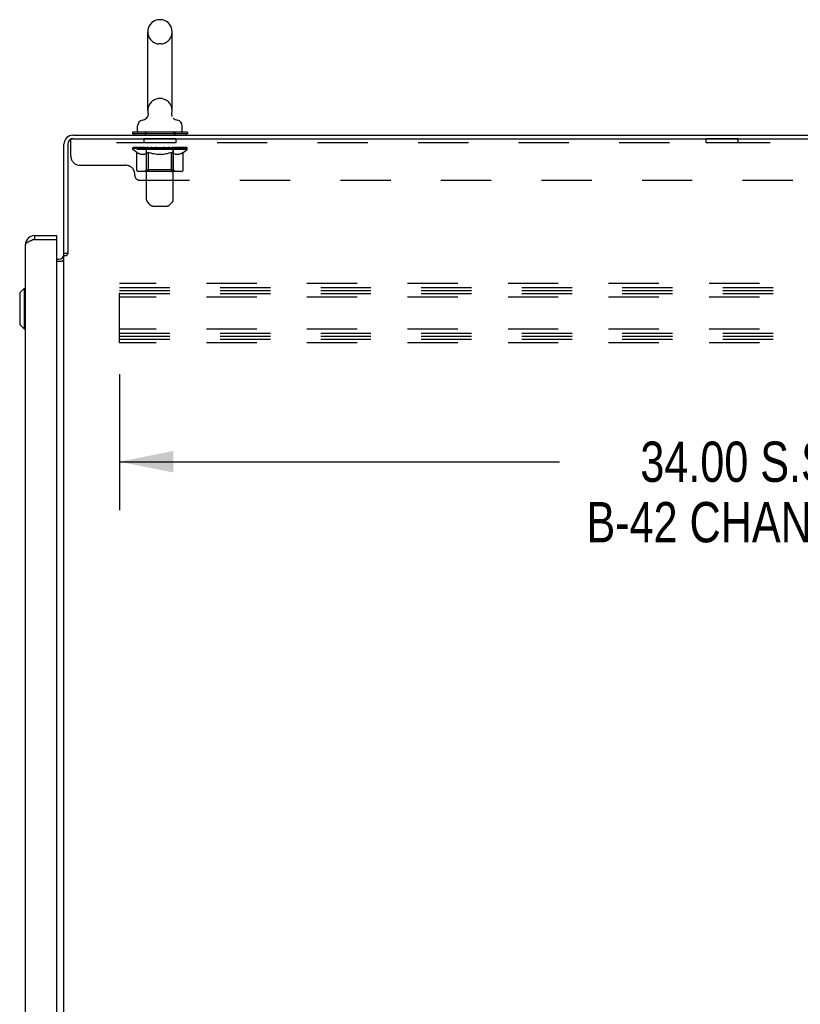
# Model space of a CAD drawing. Header units: inches. Extents: x 0 to 250, y 0 to 162.
# Tile 40 of 44: x 138 to 159, y 77 to 104. Entities that reach past the tile are written whole.
import ezdxf

# ---------------------------------------------------------------- set-up
doc = ezdxf.new("R2010")
doc.units = ezdxf.units.IN
doc.header["$LTSCALE"] = 13.75
doc.header["$MEASUREMENT"] = 0
doc.linetypes.add('HIDDEN', pattern=[0.2, 0.1, -0.1])
doc.layers.get('0').update_dxf_attribs({"linetype": 'CONTINUOUS'})
for name, color, linetype in [('02___PRT_ALL_AXES', 7, 'CONTINUOUS'), ('DEFAULT_2', 8, 'HIDDEN'), ('DIMENSIONS', 7, 'CONTINUOUS')]:
    doc.layers.add(name, color=color, linetype=linetype)
doc.styles.get("Standard").update_dxf_attribs({"font": 'txt', "width": 0.8})
doc.dimstyles.new('DIMSTYLE_1', dxfattribs={"dimtxt": 1.102941, "dimasz": 1.470588, "dimexe": 0.09, "dimexo": 0.07, "dimgap": 0.0375, "dimtad": 0, "dimtih": 1, "dimtoh": 1, "dimzin": 4, "dimdsep": 46, "dimtxsty": 'Standard', "dimblk": '_FILLED', "dimblk1": '_FILLED', "dimblk2": '_FILLED', "dimcen": 0.09, "dimadec": 0, "dimazin": 0, "dimtfac": 1, "dimtofl": 0, "dimtmove": 0, "dimatfit": 3, "dimldrblk": '_FILLED', "dimfxl": 0, "dimtolj": 1, "dimtzin": 4, "dimarcsym": 0})

# ---------------------------------------------------------------- blocks, each defined once
blk = doc.blocks.new('_FILLED')
at = {"color": 0, "linetype": 'ByBlock'}
blk.add_solid([(0, 0), (-1, 0.2), (-1, -0.2)], dxfattribs=at)
blk = doc.blocks.new('*D4')
at = {"layer": 'DIMENSIONS', "color": 2, "linetype": 'Continuous'}
for p, q in [((140.313, 94.549), (140.313, 90.825)), ((174.313, 94.549), (174.313, 90.825)), ((140.313, 92.148), (152.35, 92.148)), ((174.313, 92.148), (162.276, 92.148))]:
    blk.add_line(p, q, dxfattribs=at)
at = {"layer": 'DIMENSIONS', "color": 2, "linetype": 'Continuous', "xscale": 1.4705882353, "yscale": 1.4705882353, "zscale": 1.4705882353, "rotation": 180}
blk.add_blockref('_FILLED', (140.313, 92.148), dxfattribs=at)
at = {"layer": 'DIMENSIONS', "color": 2, "linetype": 'Continuous', "xscale": 1.4705882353, "yscale": 1.4705882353, "zscale": 1.4705882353}
blk.add_blockref('_FILLED', (174.313, 92.148), dxfattribs=at)
at = {"layer": 'DIMENSIONS', "color": 2, "linetype": 'Continuous', "insert": (157.313, 92.7), "char_height": 1.10294, "width": 10.58824, "attachment_point": 2, "line_spacing_factor": 0.9}
blk.add_mtext('34.00 S.S.\\PB-42 CHANNEL', dxfattribs=at)

msp = doc.modelspace()

# ---------------------------------------------------------------- linework, layer by layer
at = {"color": 7, "linetype": 'Continuous'}
for p, q in [((141.455, 104.246), (141.379, 104.246)), ((141.083, 101.756), (141.083, 103.916)), ((141.751, 101.756), (141.751, 103.916)), ((141.742, 101.664), (141.742, 101.67)), ((141.742, 101.652), (141.742, 101.658)), ((141.743, 101.64), (141.743, 101.646)), ((141.744, 101.687), (141.745, 101.692)), ((141.748, 101.617), (141.747, 101.623)), ((141.75, 101.612), (141.748, 101.618)), ((141.752, 101.606), (141.75, 101.612)), ((141.754, 101.601), (141.752, 101.606)), ((140.807, 101.184), (140.807, 101.34)), ((141.026, 101.534), (141.021, 101.531)), ((142.027, 101.184), (142.027, 101.34)), ((140.667, 101.164), (140.667, 101.122)), ((142.167, 101.164), (140.667, 101.164)), ((142.167, 101.122), (140.667, 101.122)), ((140.702, 101.122), (140.702, 101.086)), ((142.132, 101.122), (142.132, 101.086)), ((142.167, 101.164), (142.167, 101.122)), ((137.984, 98.336), (137.984, 98.232)), ((138.592, 98.232), (138.572, 98.232)), ((138.592, 98.232), (138.592, 98.336)), ((138.896, 97.846), (138.792, 97.846)), ((137.58, 96.769), (137.698, 96.887)), ((137.58, 96.769), (137.58, 95.903)), ((137.698, 96.887), (137.698, 95.785)), ((137.698, 96.887), (137.738, 96.887)), ((137.58, 95.903), (137.698, 95.785)), ((137.698, 95.785), (137.738, 95.785))]:
    msp.add_line(p, q, dxfattribs=at)
at = {"color": 3, "linetype": 'Continuous'}
for p, q in [((139.038, 101.086), (174.74, 101.086)), ((138.792, 97.833), (138.792, 100.84)), ((138.896, 100.839), (138.896, 97.835)), ((139.039, 100.982), (174.677, 100.982)), ((137.738, 18.083), (137.738, 98.09)), ((137.984, 98.232), (137.952, 98.221)), ((137.984, 98.336), (138.592, 98.336)), ((137.984, 98.232), (138.572, 98.232)), ((138.592, 17.96), (138.592, 98.212)), ((138.592, 97.69), (138.649, 97.69)), ((138.592, 97.638), (138.751, 97.638)), ((138.792, 18.379), (138.792, 97.794)), ((138.792, 97.794), (138.866, 97.794))]:
    msp.add_line(p, q, dxfattribs=at)
at = {"color": 7, "linetype": 'Continuous'}
for points in [[(141.089, 101.692), (141.09, 101.687), (141.091, 101.681), (141.091, 101.675), (141.092, 101.67), (141.092, 101.664), (141.092, 101.658), (141.091, 101.652), (141.091, 101.646), (141.09, 101.641), (141.089, 101.635), (141.088, 101.629), (141.087, 101.623), (141.085, 101.618), (141.084, 101.612), (141.082, 101.607), (141.08, 101.601), (141.077, 101.596), (141.075, 101.591), (141.072, 101.586), (141.069, 101.58), (141.066, 101.576), (141.063, 101.571), (141.059, 101.566), (141.055, 101.561), (141.052, 101.557), (141.048, 101.553), (141.044, 101.549), (141.039, 101.545), (141.035, 101.541), (141.03, 101.537), (141.026, 101.534)], [(141.742, 101.675), (141.743, 101.681), (141.744, 101.687)], [(141.745, 101.629), (141.744, 101.635), (141.743, 101.64), (141.743, 101.646), (141.742, 101.652), (141.742, 101.658), (141.742, 101.664), (141.742, 101.67), (141.742, 101.675), (141.743, 101.681), (141.744, 101.687)], [(141.747, 101.623), (141.745, 101.629), (141.744, 101.635)]]:
    msp.add_lwpolyline(points, dxfattribs=at)
at = {"color": 3, "linetype": 'Continuous'}
for points in [[(137.905, 98.203), (137.89, 98.197), (137.875, 98.191), (137.861, 98.185), (137.847, 98.179), (137.834, 98.173), (137.822, 98.167), (137.81, 98.161), (137.799, 98.155), (137.789, 98.149), (137.779, 98.143), (137.771, 98.137), (137.763, 98.131), (137.757, 98.126), (137.751, 98.12), (137.746, 98.114), (137.743, 98.108), (137.74, 98.102), (137.738, 98.096), (137.738, 98.09)], [(137.952, 98.221), (137.936, 98.215), (137.92, 98.209), (137.905, 98.203)], [(138.882, 97.813), (138.885, 97.817), (138.885, 97.818), (138.886, 97.82), (138.887, 97.822), (138.888, 97.823), (138.889, 97.825), (138.89, 97.827), (138.892, 97.829), (138.893, 97.831), (138.894, 97.833), (138.896, 97.835)], [(138.751, 97.638), (138.751, 97.641), (138.752, 97.643), (138.752, 97.645), (138.753, 97.647), (138.754, 97.648), (138.755, 97.65), (138.756, 97.652), (138.758, 97.653), (138.76, 97.655), (138.762, 97.656), (138.764, 97.658), (138.767, 97.659), (138.769, 97.66), (138.771, 97.662)], [(138.771, 97.662), (138.777, 97.664), (138.779, 97.665), (138.781, 97.667), (138.784, 97.668), (138.786, 97.67), (138.788, 97.671), (138.789, 97.673), (138.791, 97.674), (138.791, 97.676), (138.792, 97.678), (138.792, 97.679)], [(138.866, 97.794), (138.868, 97.795), (138.87, 97.797), (138.872, 97.799), (138.873, 97.8), (138.875, 97.802), (138.876, 97.803), (138.877, 97.804), (138.878, 97.806), (138.879, 97.807), (138.88, 97.809), (138.881, 97.81), (138.882, 97.811), (138.882, 97.813)]]:
    msp.add_lwpolyline(points, dxfattribs=at)
at = {"color": 7, "linetype": 'Continuous'}
for centre, radius, start, end in [((141.417, 103.916), 0.334, 102.4284, 180), ((141.379, 104.089), 0.157, 90, 102.4284), ((141.455, 104.089), 0.157, 77.5716, 90), ((141.417, 103.916), 0.334, 0, 77.5716), ((141.417, 101.756), 0.334, 180, 191.0697), ((141.417, 101.756), 0.334, 348.9303, 360), ((140.964, 101.34), 0.157, 101.6478, 180), ((140.88, 101.745), 0.257, 281.6478, 311.9717), ((141.953, 101.745), 0.257, 228.0281, 258.3522), ((141.87, 101.34), 0.157, 0, 78.3522), ((140.827, 101.184), 0.02, 180, 270), ((142.007, 101.184), 0.02, 270, 360), ((137.984, 98.09), 0.142, 90, 131.3387), ((137.992, 98.082), 0.15, 97.2796, 128.0702)]:
    msp.add_arc(centre, radius, start, end, dxfattribs=at)
at = {"color": 3, "linetype": 'Continuous'}
for centre, radius, start, end in [((139.038, 100.84), 0.246, 90, 180), ((139.039, 100.839), 0.143, 90, 180), ((137.984, 98.09), 0.246, 90, 180), ((138.572, 98.212), 0.02, 0, 90), ((138.649, 97.833), 0.142, 270, 360)]:
    msp.add_arc(centre, radius, start, end, dxfattribs=at)
at = {"layer": '02___PRT_ALL_AXES', "color": 8, "linetype": 'HIDDEN'}
for p, q in [((140.979, 100.982), (140.979, 100.878)), ((141.854, 100.982), (140.979, 100.982)), ((141.854, 100.878), (140.979, 100.878)), ((141.854, 100.982), (141.854, 100.878)), ((156.354, 100.878), (156.354, 100.982)), ((157.229, 100.982), (156.354, 100.982)), ((157.229, 100.878), (156.354, 100.878)), ((157.229, 100.878), (157.229, 100.982))]:
    msp.add_line(p, q, dxfattribs=at)
at = {"layer": 'DEFAULT_2', "color": 8, "linetype": 'HIDDEN'}
for p, q in [((141.455, 103.586), (141.379, 103.586)), ((141.455, 102.086), (141.379, 102.086)), ((141.012, 101.164), (141.012, 101.086)), ((141.052, 99.319), (141.052, 101.134)), ((141.782, 99.319), (141.782, 101.134)), ((141.822, 101.164), (141.822, 101.086)), ((138.979, 100.512), (138.979, 100.982)), ((139.039, 100.982), (138.979, 100.982)), ((174.604, 100.878), (138.979, 100.878)), ((140.673, 100.69), (140.673, 100.737)), ((140.673, 100.736), (141.03, 100.736)), ((140.781, 100.614), (140.673, 100.69)), ((142.16, 100.69), (140.673, 100.69)), ((140.675, 100.736), (140.675, 100.742)), ((140.815, 100.74), (140.675, 100.742)), ((140.685, 100.737), (140.685, 100.744)), ((140.695, 100.733), (140.695, 100.737)), ((140.695, 100.733), (142.138, 100.733)), ((140.706, 100.733), (140.706, 100.737)), ((140.707, 100.733), (140.707, 100.737)), ((140.718, 100.737), (140.718, 100.744)), ((140.738, 100.733), (140.738, 100.737)), ((140.74, 100.733), (140.74, 100.737)), ((140.773, 100.737), (140.773, 100.744)), ((140.781, 100.135), (140.781, 100.614)), ((140.781, 100.614), (140.801, 100.601)), ((140.79, 100.733), (140.79, 100.737)), ((140.794, 100.733), (140.794, 100.737)), ((140.821, 100.589), (140.801, 100.601)), ((140.815, 100.736), (140.815, 100.74)), ((140.84, 100.579), (140.821, 100.589)), ((140.859, 100.571), (140.84, 100.579)), ((140.847, 100.737), (140.847, 100.744)), ((140.849, 100.733), (140.849, 100.736)), ((140.849, 100.733), (140.849, 100.736)), ((140.852, 100.733), (140.852, 100.736)), ((140.878, 100.564), (140.859, 100.571)), ((140.862, 100.733), (140.862, 100.737)), ((140.862, 100.733), (140.862, 100.736)), ((140.866, 100.733), (140.866, 100.737)), ((140.869, 100.733), (140.869, 100.737)), ((140.873, 100.733), (140.873, 100.736)), ((140.897, 100.559), (140.878, 100.564)), ((140.893, 100.733), (140.893, 100.736)), ((140.983, 100.559), (140.897, 100.559)), ((140.911, 100.733), (140.911, 100.736)), ((140.913, 100.733), (140.913, 100.739)), ((140.939, 100.737), (140.939, 100.744)), ((140.939, 100.733), (140.939, 100.736)), ((140.95, 100.733), (140.95, 100.737)), ((140.955, 100.733), (140.955, 100.737)), ((140.963, 100.733), (140.963, 100.736)), ((140.979, 100.733), (140.979, 100.741)), ((140.983, 100.559), (141.002, 100.564)), ((141, 100.733), (141, 100.736)), ((141.002, 100.733), (141.002, 100.736)), ((141.021, 100.571), (141.002, 100.564)), ((141.04, 100.579), (141.021, 100.571)), ((141.03, 100.733), (141.03, 100.736)), ((141.06, 100.589), (141.04, 100.579)), ((141.108, 100.736), (141.043, 100.736)), ((141.045, 100.737), (141.045, 100.744)), ((141.051, 100.138), (141.051, 100.686)), ((141.053, 100.733), (141.053, 100.737)), ((141.059, 100.733), (141.059, 100.737)), ((141.079, 100.601), (141.059, 100.589)), ((141.066, 100.733), (141.066, 100.743)), ((141.073, 100.733), (141.073, 100.736)), ((141.099, 100.614), (141.079, 100.601)), ((141.084, 100.733), (141.084, 100.736)), ((141.099, 100.135), (141.099, 100.614)), ((141.099, 100.614), (141.139, 100.601)), ((141.108, 100.733), (141.108, 100.736)), ((141.196, 100.736), (141.133, 100.736)), ((141.179, 100.589), (141.139, 100.601)), ((141.157, 100.733), (141.157, 100.736)), ((141.163, 100.737), (141.163, 100.744)), ((141.167, 100.733), (141.167, 100.737)), ((141.17, 100.733), (141.17, 100.744)), ((141.173, 100.733), (141.173, 100.737)), ((141.217, 100.579), (141.178, 100.589)), ((141.182, 100.733), (141.182, 100.737)), ((141.196, 100.733), (141.196, 100.736)), ((141.255, 100.571), (141.216, 100.579)), ((141.29, 100.736), (141.233, 100.736)), ((141.249, 100.733), (141.249, 100.736)), ((141.293, 100.564), (141.255, 100.571)), ((141.282, 100.736), (141.417, 100.744)), ((141.288, 100.737), (141.288, 100.744)), ((141.288, 100.737), (141.288, 100.744)), ((141.288, 100.744), (141.288, 100.744)), ((141.288, 100.733), (141.288, 100.737)), ((141.29, 100.733), (141.29, 100.736)), ((141.293, 100.733), (141.293, 100.737)), ((141.331, 100.559), (141.293, 100.564)), ((141.295, 100.733), (141.295, 100.737)), ((141.502, 100.559), (141.331, 100.559)), ((141.389, 100.736), (141.338, 100.736)), ((141.346, 100.733), (141.346, 100.736)), ((141.389, 100.733), (141.389, 100.736)), ((141.414, 100.737), (141.414, 100.737)), ((141.414, 100.733), (141.414, 100.737)), ((141.414, 100.733), (141.414, 100.737)), ((141.417, 100.737), (141.417, 100.744)), ((141.417, 100.744), (141.552, 100.736)), ((141.42, 100.733), (141.42, 100.737)), ((141.42, 100.733), (141.42, 100.737)), ((141.42, 100.737), (141.42, 100.737)), ((141.445, 100.733), (141.445, 100.736)), ((141.445, 100.736), (141.496, 100.736)), ((141.488, 100.733), (141.488, 100.736)), ((141.502, 100.559), (141.541, 100.564)), ((141.539, 100.733), (141.539, 100.737)), ((141.54, 100.733), (141.54, 100.737)), ((141.579, 100.571), (141.54, 100.564)), ((141.543, 100.733), (141.543, 100.736)), ((141.543, 100.736), (141.601, 100.736)), ((141.545, 100.737), (141.545, 100.744)), ((141.545, 100.744), (141.546, 100.744)), ((141.545, 100.733), (141.545, 100.737)), ((141.546, 100.737), (141.546, 100.744)), ((141.617, 100.579), (141.578, 100.571)), ((141.585, 100.733), (141.585, 100.736)), ((141.656, 100.589), (141.616, 100.579)), ((141.638, 100.733), (141.638, 100.736)), ((141.638, 100.736), (141.7, 100.736)), ((141.651, 100.733), (141.651, 100.737)), ((141.695, 100.601), (141.655, 100.589)), ((141.661, 100.733), (141.661, 100.737)), ((141.664, 100.733), (141.664, 100.744)), ((141.667, 100.733), (141.667, 100.737)), ((141.671, 100.737), (141.671, 100.744)), ((141.676, 100.733), (141.676, 100.736)), ((141.735, 100.614), (141.695, 100.601)), ((141.725, 100.733), (141.725, 100.736)), ((141.725, 100.736), (141.791, 100.736)), ((141.735, 100.135), (141.735, 100.614)), ((141.735, 100.614), (141.755, 100.601)), ((141.749, 100.733), (141.749, 100.736)), ((141.774, 100.589), (141.754, 100.601)), ((141.76, 100.733), (141.76, 100.736)), ((141.768, 100.733), (141.768, 100.743)), ((141.794, 100.579), (141.774, 100.589)), ((141.775, 100.733), (141.775, 100.737)), ((141.78, 100.733), (141.78, 100.737)), ((141.783, 100.138), (141.783, 100.686)), ((141.789, 100.737), (141.789, 100.744)), ((141.813, 100.571), (141.793, 100.579)), ((141.804, 100.733), (141.804, 100.736)), ((141.804, 100.736), (142.033, 100.736)), ((141.832, 100.564), (141.813, 100.571)), ((141.831, 100.733), (141.831, 100.736)), ((141.851, 100.559), (141.832, 100.564)), ((141.834, 100.733), (141.834, 100.736)), ((141.936, 100.559), (141.851, 100.559)), ((141.855, 100.733), (141.855, 100.741)), ((141.87, 100.733), (141.87, 100.736)), ((141.878, 100.733), (141.878, 100.737)), ((141.883, 100.733), (141.883, 100.737)), ((141.895, 100.737), (141.895, 100.744)), ((141.895, 100.733), (141.895, 100.736)), ((141.921, 100.733), (141.921, 100.739)), ((141.923, 100.733), (141.923, 100.736)), ((141.936, 100.559), (141.955, 100.564)), ((141.941, 100.733), (141.941, 100.736)), ((141.975, 100.571), (141.955, 100.564)), ((141.96, 100.733), (141.96, 100.736)), ((141.964, 100.733), (141.964, 100.737)), ((141.967, 100.733), (141.967, 100.737)), ((141.971, 100.733), (141.971, 100.736)), ((141.972, 100.733), (141.972, 100.737)), ((141.994, 100.579), (141.974, 100.571)), ((141.981, 100.733), (141.981, 100.736)), ((141.984, 100.733), (141.984, 100.736)), ((141.985, 100.733), (141.985, 100.736)), ((141.986, 100.737), (141.986, 100.744)), ((142.013, 100.589), (141.993, 100.579)), ((142.033, 100.601), (142.013, 100.589)), ((142.052, 100.614), (142.032, 100.601)), ((142.04, 100.733), (142.04, 100.737)), ((142.043, 100.733), (142.043, 100.737)), ((142.052, 100.614), (142.16, 100.69)), ((142.052, 100.135), (142.052, 100.614)), ((142.061, 100.737), (142.061, 100.744)), ((142.094, 100.733), (142.094, 100.737)), ((142.096, 100.733), (142.096, 100.737)), ((142.115, 100.737), (142.115, 100.744)), ((142.127, 100.733), (142.127, 100.737)), ((142.128, 100.733), (142.128, 100.737)), ((142.138, 100.733), (142.138, 100.737)), ((142.149, 100.737), (142.149, 100.744)), ((142.16, 100.69), (142.16, 100.744)), ((139.229, 100.262), (140.479, 100.262)), ((140.729, 99.982), (140.729, 100.012)), ((142.002, 100.091), (140.831, 100.091)), ((141.051, 100.138), (141.004, 100.091)), ((141.783, 100.138), (141.051, 100.138)), ((141.71, 100.091), (141.713, 100.091)), ((141.719, 100.094), (141.721, 100.096)), ((141.721, 100.096), (141.724, 100.099)), ((141.783, 100.138), (141.829, 100.091)), ((140.854, 99.857), (172.729, 99.857)), ((141.153, 99.177), (141.081, 99.248)), ((141.681, 99.177), (141.753, 99.248)), ((141.223, 99.147), (141.61, 99.147)), ((140.313, 95.399), (140.313, 97.024)), ((174.313, 97.024), (140.313, 97.024)), ((140.313, 96.92), (174.313, 96.92)), ((140.313, 96.836), (174.313, 96.836)), ((140.313, 96.753), (174.313, 96.753)), ((174.313, 96.649), (140.313, 96.649)), ((174.313, 95.774), (140.313, 95.774)), ((140.313, 95.67), (174.313, 95.67)), ((140.313, 95.586), (174.313, 95.586)), ((140.313, 95.503), (174.313, 95.503)), ((174.313, 95.399), (140.313, 95.399))]:
    msp.add_line(p, q, dxfattribs=at)
for points in [[(140.831, 100.091), (140.825, 100.091), (140.819, 100.092), (140.813, 100.094), (140.808, 100.096), (140.802, 100.099), (140.797, 100.103), (140.793, 100.107), (140.789, 100.111), (140.786, 100.117), (140.783, 100.122), (140.782, 100.128), (140.781, 100.135)], [(141.124, 100.091), (141.121, 100.091), (141.118, 100.092), (141.115, 100.094), (141.112, 100.096), (141.11, 100.099), (141.107, 100.103), (141.105, 100.107), (141.103, 100.111), (141.101, 100.117), (141.1, 100.122), (141.099, 100.128), (141.099, 100.135)], [(141.713, 100.091), (141.716, 100.092), (141.719, 100.094)], [(141.724, 100.099), (141.727, 100.103), (141.729, 100.107), (141.731, 100.111), (141.732, 100.117)], [(141.727, 100.103), (141.729, 100.107), (141.731, 100.111)], [(141.732, 100.117), (141.734, 100.122), (141.734, 100.128), (141.735, 100.135)], [(141.734, 100.122), (141.734, 100.128), (141.735, 100.135)], [(142.002, 100.091), (142.008, 100.091), (142.014, 100.092), (142.02, 100.094), (142.026, 100.096), (142.031, 100.099), (142.036, 100.103), (142.041, 100.107), (142.045, 100.111), (142.048, 100.117), (142.05, 100.122), (142.052, 100.128), (142.052, 100.135)]]:
    msp.add_lwpolyline(points, dxfattribs=at)
for centre, radius, start, end in [((141.417, 103.916), 0.334, 180, 257.5716), ((141.417, 103.916), 0.334, 282.4284, 360), ((141.379, 103.743), 0.157, 257.5716, 270), ((141.455, 103.743), 0.157, 270, 282.4284), ((141.417, 101.756), 0.334, 102.4284, 180), ((141.379, 101.929), 0.157, 90, 102.4284), ((141.455, 101.929), 0.157, 77.5716, 90), ((141.417, 101.756), 0.334, 0, 77.5716), ((141.022, 101.134), 0.03, 0, 90), ((141.812, 101.134), 0.03, 90, 180), ((141.004, 100.686), 0.0466, 0, 90), ((141.829, 100.686), 0.0466, 90, 180), ((139.229, 100.512), 0.25, 180, 270), ((140.479, 100.012), 0.25, 0, 90), ((140.854, 99.982), 0.125, 180, 270), ((141.152, 99.319), 0.1, 180, 225), ((141.223, 99.247), 0.1, 225, 270), ((141.61, 99.247), 0.1, 270, 315), ((141.682, 99.319), 0.1, 315, 360)]:
    msp.add_arc(centre, radius, start, end, dxfattribs=at)
for centre, major_axis, ratio, start_param, end_param in [((141.417, 100.744), (0.743, 0.008), 0.059247, 9.249624, 9.431866), ((141.417, 100.744), (0.744, 0), 0.060167, -3.084065, -2.96706), ((141.417, 100.744), (0.743, 0.015), 0.056515, 2.79136, 2.965893), ((140.702, 100.731), (0.232, -0.002), 0.059247, 0.601702, 1.645657), ((140.622, 100.731), (0.232, 0.002), 0.059247, 0.251393, 1.295349), ((141.417, 100.744), (0.743, -0.008), 0.059247, -2.966439, -2.791906), ((140.622, 100.723), (0.232, 0.005), 0.056515, 1.199244, 1.294804), ((140.702, 100.723), (0.232, 0), 0.060167, 1.549477, 1.645036), ((140.65, 100.723), (0.232, 0.002), 0.059247, 1.16236, 1.374323), ((140.706, 100.725), (0.192, 0.002), 0.059247, 1.051627, 1.625044), ((140.683, 100.725), (0.192, 0.004), 0.056515, 0.876548, 1.449966), ((140.75, 100.725), (0.192, 0), 0.060167, 1.226781, 1.800198), ((141.417, 100.744), (0.743, 0.022), 0.052059, 2.616423, 2.790956), ((140.775, 100.731), (0.232, -0.005), 0.056515, 0.77678, 1.820736), ((140.617, 100.731), (0.232, 0.005), 0.056515, 0.076315, 1.120271), ((141.417, 100.744), (0.743, -0.015), 0.056515, -2.79136, -2.616827), ((140.617, 100.723), (0.232, 0.007), 0.052059, 1.024308, 1.119867), ((140.775, 100.723), (0.232, -0.002), 0.059247, 1.724631, 1.82019), ((140.682, 100.725), (0.192, 0.006), 0.052059, 0.701611, 1.275029), ((140.815, 100.725), (0.192, -0.002), 0.059247, 1.401935, 1.975352), ((141.417, 100.744), (0.743, 0.029), 0.046022, 2.441677, 2.61621), ((140.868, 100.731), (0.232, -0.007), 0.052059, 0.951717, 1.995673), ((140.637, 100.731), (0.232, 0.007), 0.052059, -0.098622, 0.945334), ((141.417, 100.744), (0.743, -0.022), 0.052059, -2.616423, -2.441891), ((140.637, 100.723), (0.232, 0.009), 0.046022, 0.849561, 0.945121), ((140.868, 100.723), (0.232, -0.005), 0.056515, 1.899709, 1.995269), ((140.703, 100.725), (0.192, 0.007), 0.046022, 0.526865, 1.100283), ((140.899, 100.725), (0.192, -0.004), 0.056515, 1.577013, 2.150431), ((140.65, 100.731), (0.232, 0), 0.060167, 0.426548, 0.780915), ((141.417, 100.744), (0.743, 0.034), 0.038593, 2.267147, 2.44168), ((140.978, 100.731), (0.232, -0.009), 0.046022, 1.126463, 2.170419), ((141.417, 100.744), (0.743, -0.029), 0.046022, -2.441677, -2.267144), ((140.681, 100.731), (0.232, 0.009), 0.046022, -0.273368, 0.770588), ((140.681, 100.723), (0.232, 0.011), 0.038593, 0.675031, 0.77059), ((140.978, 100.723), (0.232, -0.007), 0.052059, 2.074646, 2.170205), ((140.747, 100.725), (0.192, 0.009), 0.038593, 0.352335, 0.925752), ((140.998, 100.725), (0.192, -0.006), 0.052059, 1.75195, 2.325367), ((141.417, 100.744), (0.743, 0.039), 0.030002, 2.09283, 2.267363), ((141.101, 100.731), (0.232, -0.011), 0.038593, 1.300994, 2.344949), ((141.417, 100.744), (0.743, -0.034), 0.038593, -2.267147, -2.092614), ((140.747, 100.731), (0.232, 0.011), 0.038593, -0.447899, 0.596057), ((140.747, 100.723), (0.232, 0.012), 0.030002, 0.500714, 0.596274), ((141.101, 100.723), (0.232, -0.009), 0.046022, 2.249392, 2.344952), ((140.81, 100.725), (0.192, 0.01), 0.030002, 0.178018, 0.751436), ((141.109, 100.725), (0.192, -0.007), 0.046022, 1.926696, 2.500114), ((140.834, 100.731), (0.232, 0.012), 0.030002, -0.622215, 0.421741), ((141.417, 100.744), (0.743, 0.042), 0.020513, 1.918702, 2.093235), ((141.233, 100.731), (0.232, -0.012), 0.030002, 1.47531, 2.519266), ((141.417, 100.744), (0.743, -0.039), 0.030002, -2.09283, -1.918297), ((140.834, 100.723), (0.232, 0.013), 0.020513, 0.326586, 0.422146), ((141.233, 100.723), (0.232, -0.011), 0.038593, 2.423923, 2.519482), ((140.892, 100.725), (0.192, 0.011), 0.020513, 0.00389, 0.577307), ((141.23, 100.725), (0.192, -0.009), 0.038593, 2.101227, 2.674644), ((140.938, 100.731), (0.232, 0.013), 0.020513, -0.796343, 0.247613), ((141.417, 100.744), (0.743, 0.044), 0.010411, 1.744712, 1.919245), ((141.371, 100.731), (0.232, -0.013), 0.020513, 1.649438, 2.693394), ((141.417, 100.744), (0.743, -0.042), 0.020513, -1.918702, -1.744169), ((140.938, 100.723), (0.232, 0.014), 0.010411, 0.152596, 0.248156), ((141.371, 100.723), (0.232, -0.012), 0.030002, 2.598239, 2.693799), ((140.99, 100.725), (0.192, 0.011), 0.010411, 6.113086, 6.686503), ((141.357, 100.725), (0.192, -0.01), 0.030002, 2.275543, 2.848961), ((141.057, 100.731), (0.232, 0.014), 0.010411, -0.970333, -0.000837), ((141.511, 100.731), (0.232, -0.014), 0.010411, 1.823428, 2.867384), ((141.417, 100.744), (0.743, -0.044), 0.010411, -1.744712, -1.570179), ((141.511, 100.723), (0.232, -0.013), 0.020513, 2.772368, 2.867927), ((141.486, 100.725), (0.192, -0.011), 0.020513, 2.449671, 3.023089), ((141.323, 100.731), (0.232, 0.014), 0.010411, 0.274209, 1.318165), ((141.222, 100.725), (0.192, 0.011), 0.010411, -0.000452, 0.517932), ((141.186, 100.723), (0.232, 0.014), 0.010411, 0.099676, 0.195236), ((141.417, 100.744), (0.743, 0.044), 0.010411, -1.571413, -1.39688), ((141.647, 100.723), (0.232, -0.014), 0.010411, 2.946357, 3.041917), ((141.612, 100.725), (0.192, -0.011), 0.010411, 2.623661, 3.142044), ((141.462, 100.731), (0.232, 0.013), 0.020513, 0.448199, 1.492154), ((141.348, 100.725), (0.192, 0.011), 0.020513, 0.118504, 0.691921), ((141.323, 100.723), (0.232, 0.013), 0.020513, 0.273666, 0.369225), ((141.777, 100.731), (0.232, -0.014), 0.010411, -3.140756, -2.17126), ((141.417, 100.744), (0.743, 0.042), 0.020513, -1.397424, -1.222891), ((141.417, 100.744), (0.743, -0.044), 0.010411, 1.222347, 1.39688), ((141.6, 100.731), (0.232, 0.012), 0.030002, 0.622327, 1.666283), ((141.477, 100.725), (0.192, 0.01), 0.030002, 0.292632, 0.86605), ((141.843, 100.725), (0.192, -0.011), 0.010411, 2.738275, 3.311692), ((141.896, 100.731), (0.232, -0.013), 0.020513, 2.89398, 3.937936), ((141.462, 100.723), (0.232, 0.012), 0.030002, 0.447794, 0.543354), ((141.896, 100.723), (0.232, -0.014), 0.010411, 2.893437, 2.988996), ((141.417, 100.744), (0.743, 0.039), 0.030002, -1.223295, -1.048762), ((141.417, 100.744), (0.743, -0.042), 0.020513, 1.048358, 1.222891), ((141.733, 100.731), (0.232, 0.011), 0.038593, 0.796643, 1.840599), ((141.603, 100.725), (0.192, 0.009), 0.038593, 0.466948, 1.040366), ((141.941, 100.725), (0.192, -0.011), 0.020513, 2.564285, 3.137703), ((142, 100.731), (0.232, -0.012), 0.030002, 2.719852, 3.763807), ((141.856, 100.731), (0.232, 0.009), 0.046022, 0.971174, 2.01513), ((141.6, 100.723), (0.232, 0.011), 0.038593, 0.62211, 0.71767), ((142, 100.723), (0.232, -0.013), 0.020513, 2.719447, 2.815007), ((141.417, 100.744), (0.743, 0.034), 0.038593, -1.048979, -0.874446), ((141.417, 100.744), (0.743, -0.039), 0.030002, 0.874229, 1.048762), ((141.724, 100.725), (0.192, 0.007), 0.046022, 0.641479, 1.214897), ((141.965, 100.731), (0.232, 0.007), 0.052059, 1.14592, 2.189876), ((142.023, 100.725), (0.192, -0.01), 0.030002, 2.390157, 2.963574), ((142.086, 100.731), (0.232, -0.011), 0.038593, 2.545535, 3.589491), ((141.836, 100.725), (0.192, 0.006), 0.052059, 0.816225, 1.389643), ((141.733, 100.723), (0.232, 0.009), 0.046022, 0.796641, 0.892201), ((142.086, 100.723), (0.232, -0.012), 0.030002, 2.545319, 2.640878), ((142.058, 100.731), (0.232, 0.005), 0.056515, 1.320857, 2.364813), ((141.417, 100.744), (0.743, 0.029), 0.046022, -0.874448, -0.699915), ((141.417, 100.744), (0.743, -0.034), 0.038593, 0.699913, 0.874446), ((142.152, 100.731), (0.232, -0.009), 0.046022, 2.371005, 3.41496), ((142.087, 100.725), (0.192, -0.009), 0.038593, 2.21584, 2.789258), ((141.935, 100.725), (0.192, 0.004), 0.056515, 0.991162, 1.564579), ((142.132, 100.731), (0.232, 0.002), 0.059247, 1.495935, 2.539891), ((142.196, 100.731), (0.232, -0.007), 0.052059, 2.196258, 3.240214), ((142.13, 100.725), (0.192, -0.007), 0.046022, 2.04131, 2.614727), ((141.856, 100.723), (0.232, 0.007), 0.052059, 0.971387, 1.066947), ((142.184, 100.731), (0.232, 0), 0.060167, 1.671089, 2.715045), ((142.152, 100.723), (0.232, -0.011), 0.038593, 2.371002, 2.466562), ((142.216, 100.731), (0.232, -0.005), 0.056515, 2.021322, 3.065278), ((141.417, 100.744), (0.743, 0.022), 0.052059, -0.699702, -0.525169), ((141.417, 100.744), (0.743, -0.029), 0.046022, 0.525382, 0.699915), ((142.018, 100.725), (0.192, 0.002), 0.059247, 1.16624, 1.739658), ((142.212, 100.731), (0.232, -0.002), 0.059247, 1.846243, 2.890199), ((142.152, 100.725), (0.192, -0.006), 0.052059, 1.866564, 2.439981), ((142.083, 100.725), (0.192, 0), 0.060167, 1.341394, 1.914812), ((142.151, 100.725), (0.192, -0.004), 0.056515, 1.691627, 2.265045), ((142.128, 100.725), (0.192, -0.002), 0.059247, 1.516549, 2.089966), ((141.965, 100.723), (0.232, 0.005), 0.056515, 1.146324, 1.241883), ((142.196, 100.723), (0.232, -0.009), 0.046022, 2.196472, 2.292031), ((141.417, 100.744), (0.743, 0.015), 0.056515, -0.524765, -0.350233), ((141.417, 100.744), (0.743, -0.022), 0.052059, 0.350636, 0.525169), ((142.058, 100.723), (0.232, 0.002), 0.059247, 1.321402, 1.416962), ((142.216, 100.723), (0.232, -0.007), 0.052059, 2.021726, 2.117285), ((141.417, 100.744), (0.743, 0.008), 0.059247, -0.349687, -0.175154), ((141.417, 100.744), (0.743, -0.015), 0.056515, 0.1757, 0.350233), ((142.132, 100.723), (0.232, 0), 0.060167, 1.496556, 1.592116), ((142.212, 100.723), (0.232, -0.005), 0.056515, 1.846789, 1.942348), ((142.184, 100.723), (0.232, -0.002), 0.059247, 1.67171, 1.76727), ((141.417, 100.744), (0.744, 0), 0.060167, -0.174533, 0), ((141.417, 100.744), (0.743, -0.008), 0.059247, 0.000621, 0.175154)]:
    msp.add_ellipse(centre, major_axis=major_axis, ratio=ratio, start_param=start_param, end_param=end_param, dxfattribs=at)

# ---------------------------------------------------------------- dimensions: what is measured, and where the dimension line sits
at = {"layer": 'DIMENSIONS', "color": 2, "linetype": 'Continuous'}
dim = msp.add_linear_dim(base=(174.313, 92.148), p1=(140.313, 94.619), p2=(174.313, 94.619), text='<> S.S.\\PB-42 CHANNEL', dimstyle='DIMSTYLE_1', dxfattribs=at)
dim.commit()
dim.dimension.update_dxf_attribs({"geometry": '*D4', "text_midpoint": (157.313, 91.321), "dimtype": 160})

doc.saveas('drawing.dxf')
